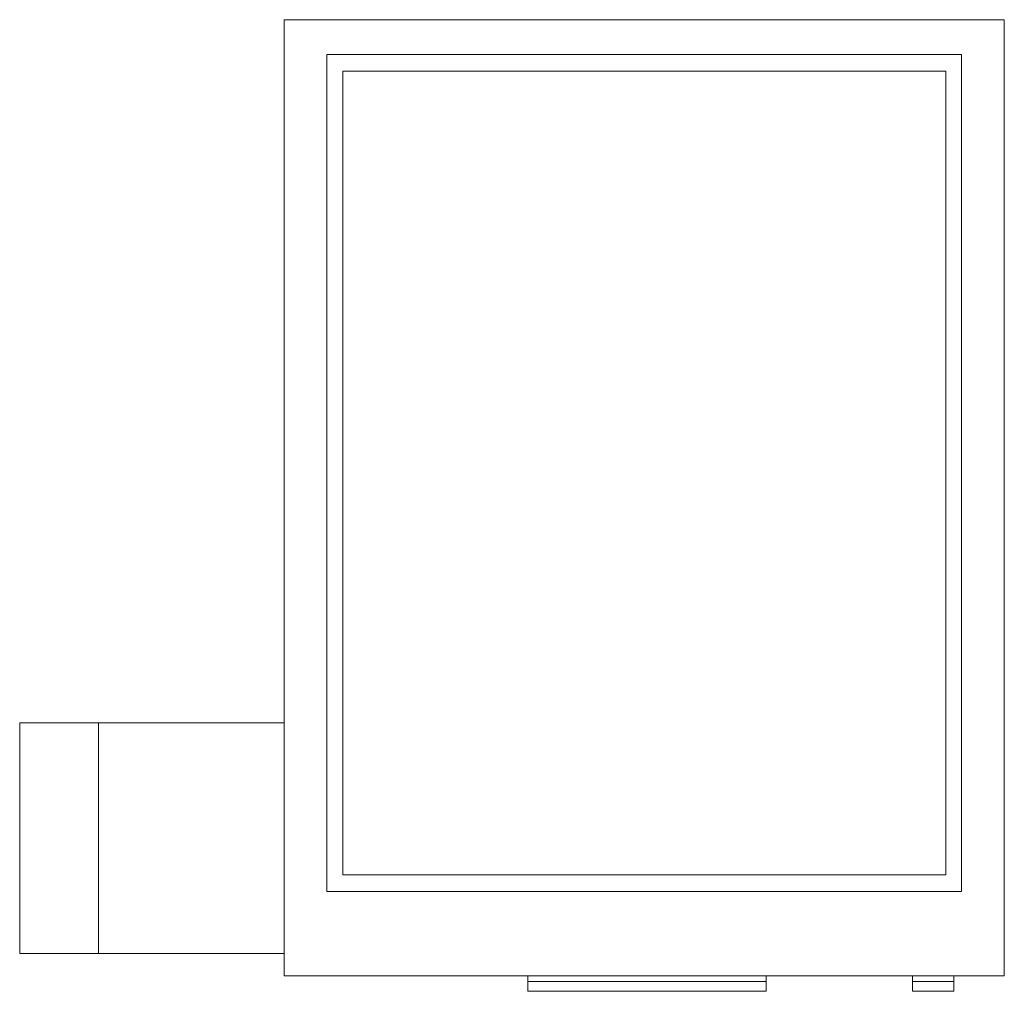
# Model space of a CAD drawing. Header units: millimetres. Extents: x -55.5 to 32, y -46.1 to 40.3.
import ezdxf

# ---------------------------------------------------------------- set-up
doc = ezdxf.new("R2010")
doc.units = ezdxf.units.MM

msp = doc.modelspace()

# ---------------------------------------------------------------- linework, layer by layer
at = {"color": 7, "linetype": 'Continuous', "lineweight": 15}
for p, q in [((-32.005, 40.3), (-32.005, -44.7)), ((-32.005, 40.3), (31.995, 40.3)), ((31.995, 40.3), (31.995, -44.7)), ((-28.205, 37.2), (28.195, 37.2)), ((-28.205, -37.2), (-28.205, 37.2)), ((28.195, 37.2), (28.195, -37.2)), ((-26.785, 35.71), (26.785, 35.71)), ((-26.785, -35.71), (-26.785, 35.71)), ((26.785, 35.71), (26.785, -35.71)), ((-55.505, -22.2), (-55.505, -42.7)), ((-32.005, -22.2), (-55.505, -22.2)), ((-48.505, -42.7), (-48.505, -22.2)), ((26.785, -35.71), (-26.785, -35.71)), ((28.195, -37.2), (-28.205, -37.2)), ((-32.005, -42.7), (-55.505, -42.7)), ((-32.005, -44.7), (31.995, -44.7)), ((-10.355, -44.7), (-10.355, -46.067)), ((-10.355, -45.2), (10.845, -45.2)), ((10.845, -44.7), (10.845, -46.067)), ((23.845, -44.7), (23.845, -46.067)), ((23.845, -45.2), (27.495, -45.2)), ((27.495, -44.7), (27.495, -46.067)), ((-10.355, -46.067), (10.845, -46.067)), ((23.845, -46.067), (27.495, -46.067))]:
    msp.add_line(p, q, dxfattribs=at)

doc.saveas('drawing.dxf')
